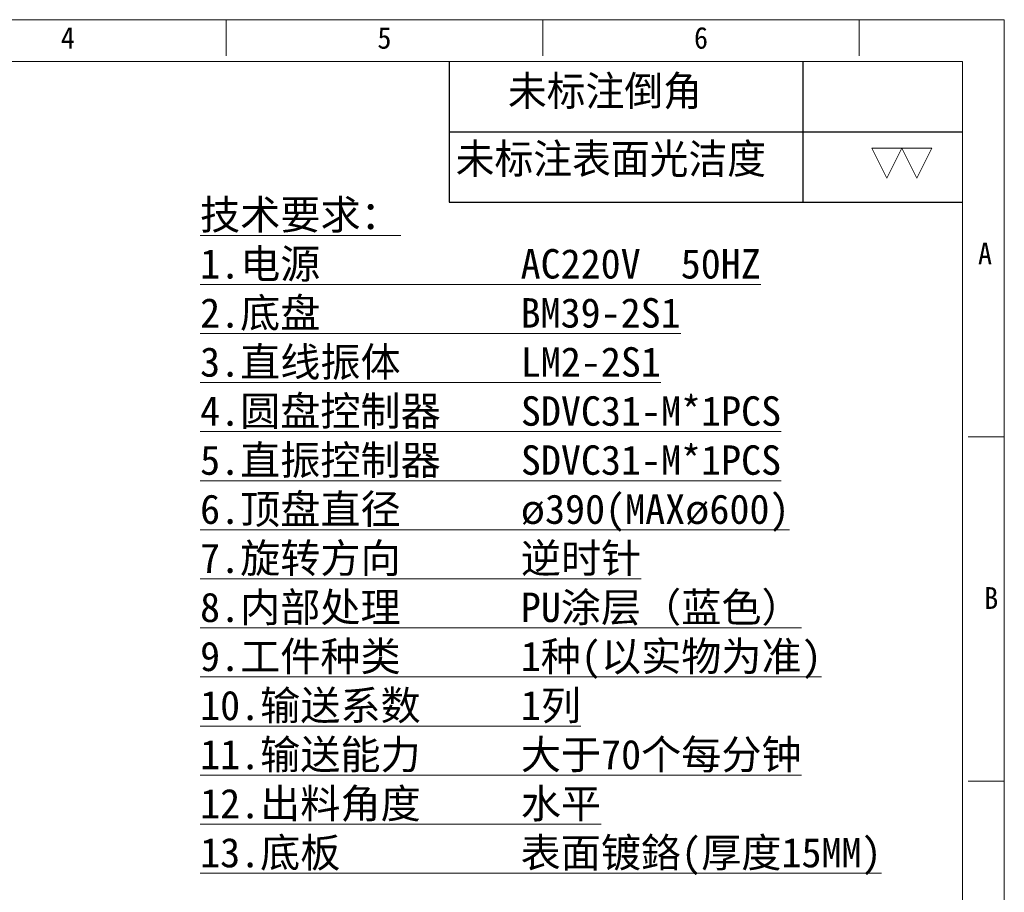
# Model space of a CAD drawing. Header units: millimetres. Extents: x -24622 to 2314, y -1603 to 2287.
# Tile 123 of 236: x -2285 to -1102, y 1240 to 2287. Entities that reach past the tile are written whole.
import ezdxf
from ezdxf.enums import TextEntityAlignment as Align

# ---------------------------------------------------------------- set-up
doc = ezdxf.new("R2010")
doc.units = ezdxf.units.MM
doc.layers.add('用户自定义1', color=4, linetype='Continuous', lineweight=13)
doc.styles.add('样式 2', font='simkai.ttf', dxfattribs={"width": 0.95})

# ---------------------------------------------------------------- blocks, each defined once
blk = doc.blocks.new('SW_NOTE_15')
at = {"color": 0, "linetype": 'Continuous', "lineweight": 0}
for p, q in [((0, 0), (-1.75, 3.5)), ((-1.75, 3.5), (1.75, 3.5)), ((0, 0), (1.75, 3.5))]:
    blk.add_line(p, q, dxfattribs=at)

msp = doc.modelspace()

# ---------------------------------------------------------------- linework, layer by layer
at = {"color": 7, "linetype": 'Continuous', "lineweight": 25}
for p, q in [((-1768.787, 2237.3), (-1768.787, 2068.432)), ((-1344.272, 2237.3), (-1344.272, 2068.432)), ((-1768.787, 2152.866), (-1152.396, 2152.866)), ((-1768.787, 2068.432), (-1152.396, 2068.432))]:
    msp.add_line(p, q, dxfattribs=at)
at = {"layer": '用户自定义1', "color": 0, "lineweight": 15, "ltscale": 0.3}
for p, q in [((-2036.667, 2243.829), (-2036.667, 2287.353)), ((-1656.554, 2243.829), (-1656.554, 2287.353)), ((-1276.412, 2243.829), (-1276.412, 2287.353)), ((-1102.343, 2287.353), (-1102.343, 235.178)), ((-3975.388, 2237.3), (-1152.396, 2237.3)), ((-1152.396, 2237.3), (-1152.396, 285.231)), ((-1145.868, 1786.823), (-1102.343, 1786.823)), ((-1145.868, 1373.341), (-1102.343, 1373.341)), ((-1145.868, 1373.341), (-1102.343, 1373.341))]:
    msp.add_line(p, q, dxfattribs=at)
msp.add_lwpolyline([(-4025.441, 2287.353), (-1302.556, 2287.353), (-1102.343, 2287.353)], dxfattribs=at)

# ---------------------------------------------------------------- block references
at = {"color": 7, "linetype": 'Continuous', "lineweight": 25, "xscale": 10.26859428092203, "yscale": 10.26859428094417, "zscale": 10.26859428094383}
for p in [(-1243.305, 2097.274), (-1207.365, 2097.274)]:
    msp.add_blockref('SW_NOTE_15', p, dxfattribs=at)

# ---------------------------------------------------------------- texts
at = {"color": 7, "linetype": 'Continuous', "lineweight": 25, "char_height": 35.9401, "attachment_point": 1, "style": '样式 2'}
for s, insert in [('未标注倒角', (-1698.291, 2219.827)), ('未标注表面光洁度', (-1761.036, 2138.421))]:
    msp.add_mtext(s, dxfattribs=dict(at, insert=insert))
at = {"lineweight": 9, "ltscale": 0.4, "insert": (-2067.946, 2070.889), "char_height": 35.33164, "width": 1114.92014, "attachment_point": 1}
msp.add_mtext('{\\fSimSun|b1|i0|c134|p2;\\L技术要求：\\P1.电源          AC220V  50HZ   \\P2.底盘          BM39-2S1\\P3.直线振体      LM2-2S1\\P4.圆盘控制器    SDVC31-M*1PCS\\P5.直振控制器    SDVC31-M*1PCS  \\P6.顶盘直径      ø390(MAXø600)  \\P7.旋转方向      逆时针         \\P8.内部处理      PU涂层（蓝色）       \\P9.工件种类      1种(以实物为准)\\P10.输送系数     1列            \\P11.输送能力     大于70个每分钟 \\P12.出料角度     水平\\P13.底板         表面镀鉻(厚度15MM) }', dxfattribs=at)
at = {"layer": '用户自定义1', "color": 0, "lineweight": 15, "ltscale": 0.3, "style": '样式 2', "width": 0.95}
for s, p in [('4', (-2226.723, 2252.534)), ('5', (-1846.61, 2252.534)), ('6', (-1466.497, 2252.534)), ('A', (-1125.51, 1993.564)), ('B', (-1118.049, 1580.082))]:
    msp.add_text(s, height=26.115, dxfattribs=at).set_placement(p, align=Align.CENTER)

doc.saveas('drawing.dxf')
